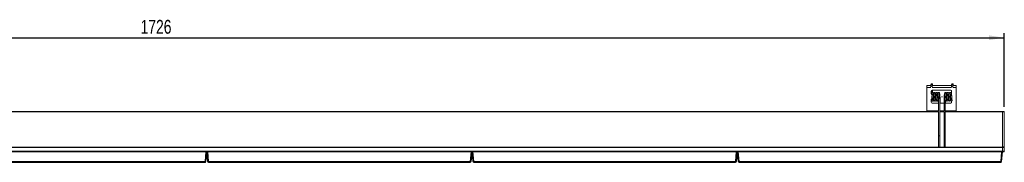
# Model space of a CAD drawing. Header units: millimetres. Extents: x 14 to 402, y 54 to 274.
# Tile 6 of 6: x 189 to 402, y 243 to 274. Entities that reach past the tile are written whole.
import ezdxf

# ---------------------------------------------------------------- set-up
doc = ezdxf.new("R2010")
doc.units = ezdxf.units.MM
doc.layers.add('SLD-0', color=179, linetype='Continuous')
doc.styles.add('SLDTEXTSTYLE0', font='TXT', dxfattribs={"width": 0.75})
doc.dimstyles.new('SLDDIMSTYLE1', dxfattribs={"dimtxt": 3, "dimasz": 3.302, "dimexe": 0, "dimexo": 0.0625, "dimgap": 0.75, "dimtad": 1, "dimdec": 1, "dimlfac": 5, "dimrnd": 1e-09, "dimzin": 12, "dimdsep": 46, "dimtxsty": 'SLDTEXTSTYLE0', "dimsah": 1, "dimcen": 0.09, "dimadec": 0, "dimazin": 3, "dimtfac": 1, "dimtdec": 1, "dimtofl": 0, "dimtmove": 0, "dimatfit": 3, "dimfxl": 1, "dimfrac": 2, "dimtolj": 1, "dimtzin": 12, "dimarcsym": 0})

# ---------------------------------------------------------------- blocks, each defined once
blk = doc.blocks.new('_D_3')
at = {"layer": 'SLD-0'}
for p, q in [((57.11, 255), (57.11, 270.97)), ((402.31, 255), (402.31, 270.97)), ((57.11, 269.97), (402.31, 269.97))]:
    blk.add_line(p, q, dxfattribs=at)
for points in [[(57.11, 269.97), (60.41, 269.46), (60.41, 270.48)], [(402.31, 269.97), (399.01, 270.48), (399.01, 269.46)]]:
    blk.add_solid(points, dxfattribs=at)
at = {"layer": 'SLD-0', "insert": (215.37, 273.84), "char_height": 3, "attachment_point": 1, "style": 'SLDTEXTSTYLE0'}
blk.add_mtext('1726', dxfattribs=at)

msp = doc.modelspace()

# ---------------------------------------------------------------- linework, layer by layer
at = {"color": 7, "linetype": 'Continuous', "lineweight": 15}
for p, q in [((385.509, 259.575), (385.509, 259.168)), ((385.509, 259.575), (386.426, 259.575)), ((385.509, 259.168), (385.509, 254.141)), ((386.426, 259.844), (386.426, 259.72)), ((386.426, 259.483), (386.426, 259.322)), ((386.509, 258.375), (386.509, 257.775)), ((386.639, 259.971), (386.597, 259.965)), ((386.686, 259.72), (386.686, 259.844)), ((386.686, 259.575), (390.89, 259.575)), ((386.686, 259.322), (386.686, 259.483)), ((386.686, 257.716), (386.686, 258.574)), ((390.709, 258.575), (386.709, 258.575)), ((386.769, 259.72), (386.769, 259.844)), ((386.769, 258.028), (386.769, 258.575)), ((390.89, 259.844), (390.89, 259.72)), ((390.89, 259.483), (390.89, 259.322)), ((390.89, 258.458), (390.89, 257.716)), ((390.909, 257.775), (390.909, 258.375)), ((391.103, 259.971), (391.061, 259.965)), ((391.15, 259.72), (391.15, 259.844)), ((391.15, 259.575), (391.909, 259.575)), ((391.15, 259.322), (391.15, 259.483)), ((391.233, 259.72), (391.233, 259.844)), ((391.909, 259.575), (391.909, 259.168)), ((391.909, 259.168), (391.909, 254.141)), ((386.509, 256.575), (386.509, 255.975)), ((386.709, 255.779), (386.709, 255.775)), ((386.709, 255.779), (388.059, 255.779)), ((386.709, 255.775), (388.059, 255.775)), ((387.007, 256.775), (386.867, 256.775)), ((386.931, 257.575), (387.074, 257.575)), ((387.01, 257.579), (387.074, 257.579)), ((387.407, 256.775), (387.267, 256.775)), ((387.331, 257.575), (387.474, 257.575)), ((387.41, 257.579), (387.474, 257.579)), ((387.713, 256.775), (387.667, 256.775)), ((388.059, 256.69), (388.059, 254)), ((388.109, 257.183), (388.109, 257.179)), ((388.109, 257.179), (388.109, 257.171)), ((388.319, 254), (388.319, 256.933)), ((388.319, 255.779), (389.259, 255.779)), ((388.319, 255.775), (389.259, 255.775)), ((388.4, 255.779), (388.4, 256.933)), ((388.909, 257.177), (388.709, 257.177)), ((388.709, 257.177), (388.709, 257.153)), ((388.709, 257.153), (388.909, 257.153)), ((388.909, 257.177), (388.909, 257.153)), ((389.259, 256.933), (389.259, 254)), ((389.309, 257.183), (389.309, 257.179)), ((389.309, 257.171), (389.309, 257.179)), ((389.333, 256.967), (389.332, 256.967)), ((389.519, 254), (389.519, 256.696)), ((389.519, 255.779), (390.709, 255.779)), ((389.519, 255.775), (390.709, 255.775)), ((389.6, 255.779), (389.6, 256.314)), ((389.705, 257.579), (389.705, 257.575)), ((389.705, 257.579), (389.767, 257.579)), ((389.705, 257.575), (389.843, 257.575)), ((389.91, 256.775), (389.77, 256.775)), ((390.102, 257.579), (390.167, 257.579)), ((390.103, 257.575), (390.243, 257.575)), ((390.31, 256.775), (390.17, 256.775)), ((390.502, 257.579), (390.567, 257.579)), ((390.503, 257.575), (390.643, 257.575)), ((390.709, 256.775), (390.57, 256.775)), ((390.709, 255.779), (390.709, 255.775)), ((390.909, 255.975), (390.909, 256.238)), ((390.983, 256.528), (391, 256.599)), ((71.498, 254.002), (388.059, 254.002)), ((385.509, 254.141), (385.509, 254.102)), ((385.509, 254.102), (385.509, 254.002)), ((388.059, 253.802), (388.059, 248.653)), ((388.319, 254.002), (389.259, 254.002)), ((388.319, 248.653), (388.319, 253.802)), ((389.259, 253.802), (389.259, 248.653)), ((389.519, 254.002), (401.909, 254.002)), ((389.519, 248.653), (389.519, 253.802)), ((391.909, 254.102), (391.909, 254.141)), ((391.909, 254.102), (391.909, 254.002)), ((401.909, 254.002), (402.309, 254.002)), ((401.909, 253.902), (401.909, 254.002)), ((402.309, 253.902), (401.909, 253.902)), ((401.909, 253.902), (401.909, 246.302)), ((402.309, 254.002), (402.309, 253.902)), ((402.309, 253.902), (402.309, 246.302)), ((388.059, 248.653), (388.059, 246.242)), ((388.319, 246.242), (388.319, 248.653)), ((389.259, 248.653), (389.259, 246.242)), ((389.519, 246.242), (389.519, 248.653)), ((57.509, 246.242), (401.909, 246.242)), ((401.909, 246.142), (57.509, 246.142)), ((57.509, 245.342), (401.909, 245.342)), ((229.509, 245.242), (172.508, 245.242)), ((229.324, 243.124), (229.509, 245.242)), ((229.509, 245.242), (229.682, 245.242)), ((229.709, 245.242), (229.523, 243.124)), ((229.908, 245.242), (229.682, 245.242)), ((229.894, 243.124), (229.709, 245.242)), ((229.908, 245.242), (230.093, 243.124)), ((286.909, 245.242), (229.908, 245.242)), ((286.724, 243.124), (286.909, 245.242)), ((286.909, 245.242), (287.082, 245.242)), ((287.109, 245.242), (286.923, 243.124)), ((287.308, 245.242), (287.082, 245.242)), ((287.294, 243.124), (287.109, 245.242)), ((287.308, 245.242), (287.493, 243.124)), ((344.309, 245.242), (287.308, 245.242)), ((344.124, 243.124), (344.309, 245.242)), ((344.309, 245.242), (344.482, 245.242)), ((344.509, 245.242), (344.323, 243.124)), ((344.708, 245.242), (344.482, 245.242)), ((344.694, 243.124), (344.509, 245.242)), ((344.708, 245.242), (344.893, 243.124)), ((401.709, 245.242), (344.708, 245.242)), ((401.524, 243.124), (401.709, 245.242)), ((401.709, 245.242), (401.882, 245.242)), ((401.909, 245.242), (401.723, 243.124)), ((401.909, 245.242), (401.882, 245.242)), ((401.909, 246.302), (402.309, 246.302)), ((401.909, 246.242), (401.909, 246.302)), ((401.909, 246.242), (402.309, 246.242)), ((401.909, 246.142), (401.909, 246.242)), ((402.309, 246.142), (401.909, 246.142)), ((401.909, 246.142), (401.909, 245.342)), ((401.909, 245.342), (402.309, 245.342)), ((401.909, 245.242), (401.909, 245.342)), ((402.309, 245.242), (401.909, 245.242)), ((402.309, 246.302), (402.309, 246.242)), ((402.309, 246.242), (402.309, 246.142)), ((402.309, 246.142), (402.309, 245.342)), ((402.309, 245.342), (402.309, 245.242)), ((172.693, 243.124), (229.324, 243.124)), ((229.324, 242.942), (172.693, 242.942)), ((229.324, 242.942), (229.324, 243.124)), ((230.093, 243.124), (286.724, 243.124)), ((230.093, 243.124), (230.093, 242.942)), ((286.724, 242.942), (230.093, 242.942)), ((286.724, 242.942), (286.724, 243.124)), ((287.493, 243.124), (344.124, 243.124)), ((287.493, 243.124), (287.493, 242.942)), ((344.124, 242.942), (287.493, 242.942)), ((344.124, 242.942), (344.124, 243.124)), ((344.893, 243.124), (401.524, 243.124)), ((344.893, 243.124), (344.893, 242.942)), ((401.524, 242.942), (344.893, 242.942)), ((401.524, 242.942), (401.524, 243.124))]:
    msp.add_line(p, q, dxfattribs=at)
at = {"color": 8, "linetype": 'Continuous', "lineweight": 15}
for p, q in [((385.509, 259.168), (386.44, 259.168)), ((386.672, 259.168), (390.904, 259.168)), ((391.136, 259.168), (391.909, 259.168)), ((387.713, 257.578), (387.713, 257.575)), ((71.428, 253.902), (388.065, 253.902)), ((385.509, 254.141), (388.059, 254.141)), ((388.059, 254.102), (385.509, 254.102)), ((388.313, 253.902), (389.265, 253.902)), ((388.319, 254.141), (389.259, 254.141)), ((389.259, 254.102), (388.319, 254.102)), ((389.512, 253.902), (401.909, 253.902)), ((389.519, 254.141), (391.909, 254.141)), ((391.909, 254.102), (389.519, 254.102))]:
    msp.add_line(p, q, dxfattribs=at)
at = {"color": 8, "linetype": 'Continuous', "lineweight": 15, "flags": 128}
for points in [[(386.426, 259.483), (386.426, 259.483), (386.436, 259.473), (386.464, 259.464), (386.507, 259.458), (386.556, 259.456)], [(386.556, 259.456), (386.606, 259.458), (386.648, 259.464), (386.677, 259.473), (386.686, 259.483), (386.686, 259.483)], [(390.89, 259.483), (390.89, 259.483), (390.9, 259.473), (390.928, 259.464), (390.971, 259.458), (391.02, 259.456)], [(391.02, 259.456), (391.07, 259.458), (391.112, 259.464), (391.141, 259.473), (391.15, 259.483), (391.15, 259.483)]]:
    msp.add_lwpolyline(points, dxfattribs=at)
at = {"color": 7, "linetype": 'Continuous', "lineweight": 15, "flags": 128}
for points in [[(389.767, 256.499), (389.779, 256.517), (389.784, 256.602), (389.778, 256.691), (389.772, 256.748), (389.747, 257.037), (389.73, 257.255), (389.712, 257.475), (389.693, 257.676), (389.673, 257.843), (389.642, 257.976), (389.579, 258.069), (389.505, 258.095), (389.426, 258.055), (389.355, 257.894), (389.33, 257.748), (389.309, 257.544), (389.287, 257.283), (389.274, 257.119), (389.261, 256.941), (389.261, 256.941)], [(388.244, 256.967), (388.287, 256.958), (388.313, 256.944), (388.319, 256.933)], [(388.33, 256.9), (388.363, 256.906), (388.391, 256.918), (388.401, 256.933), (388.395, 256.941)]]:
    msp.add_lwpolyline(points, dxfattribs=at)
at = {"color": 7, "linetype": 'Continuous', "lineweight": 15}
for centre, radius, start, end in [((386.555, 259.843), 0.129, 89.38239, 179.36883), ((386.709, 258.375), 0.2, 90, 180), ((386.558, 259.843), 0.129, 0.63117, 90.61761), ((386.641, 259.844), 0.127, 290.88152, 91.20938), ((390.709, 258.375), 0.2, 0, 90), ((391.019, 259.843), 0.129, 89.38239, 179.36883), ((391.022, 259.843), 0.129, 0.63121, 90.62282), ((391.105, 259.844), 0.127, 290.88885, 91.20205), ((386.709, 257.779), 0.2, 180, 270), ((386.709, 257.775), 0.2, 180, 270), ((386.709, 256.575), 0.2, 121.86247, 180), ((386.709, 255.979), 0.2, 180, 270), ((386.709, 255.975), 0.2, 180, 270), ((387.713, 257.183), 0.396, 66.35687, 90), ((387.713, 257.179), 0.396, 66.10553, 90), ((387.713, 257.171), 0.396, 270, 284.67475), ((389.326, 256.881), 0.0861, 85.6733, 136.64686), ((389.705, 257.183), 0.396, 131.30449, 180), ((389.705, 257.179), 0.396, 131.24674, 180), ((389.705, 257.171), 0.396, 180, 239.65894), ((390.709, 255.979), 0.2, 270, 0), ((390.709, 255.975), 0.2, 270, 0), ((390.709, 257.775), 0.2, 339.10358, 0), ((390.709, 257.779), 0.2, 342.24628, 0), ((229.424, 243.701), 0.585, 260.19725, 279.80275), ((229.324, 243.142), 0.2, 270, 355), ((229.993, 243.701), 0.585, 260.19725, 279.80275), ((230.093, 243.142), 0.2, 185, 270), ((286.824, 243.701), 0.585, 260.19743, 279.80257), ((286.724, 243.142), 0.2, 270, 355), ((287.393, 243.701), 0.585, 260.19743, 279.80257), ((287.493, 243.142), 0.2, 185, 270), ((344.224, 243.701), 0.585, 260.19647, 279.80353), ((344.124, 243.142), 0.2, 270, 355), ((344.793, 243.701), 0.585, 260.19647, 279.80353), ((344.893, 243.142), 0.2, 185, 270), ((401.624, 243.701), 0.585, 260.19647, 279.80353), ((401.524, 243.142), 0.2, 270, 355)]:
    msp.add_arc(centre, radius, start, end, dxfattribs=at)
at = {"color": 8, "linetype": 'Continuous', "lineweight": 15}
for centre, radius, start, end in [((386.555, 259.719), 0.129, 89.34942, 179.78706), ((386.558, 259.719), 0.128, 0.40485, 90.82313), ((386.641, 259.721), 0.128, 291.13887, 359.55941), ((391.018, 259.719), 0.128, 89.08932, 180.05242), ((391.022, 259.719), 0.128, 0.40488, 90.82836), ((391.105, 259.721), 0.128, 291.13286, 359.56542)]:
    msp.add_arc(centre, radius, start, end, dxfattribs=at)
at = {"color": 7, "linetype": 'Continuous', "lineweight": 15}
for points, knots in [([(386.426, 259.72), (386.426, 259.712), (386.426, 259.7), (386.426, 259.666), (386.426, 259.634), (386.426, 259.598), (386.426, 259.547), (386.426, 259.508), (386.426, 259.483)], [0, 0, 0, 0, 0.2394559, 0.3683607, 0.4999987, 0.6316402, 0.7605425, 1, 1, 1, 1]), ([(387.065, 257.579), (387.065, 257.581), (387.058, 257.659), (387.044, 257.777), (387.019, 257.919), (386.987, 258.01), (386.936, 258.078), (386.859, 258.107), (386.777, 258.066), (386.716, 257.947), (386.697, 257.796), (386.675, 257.604), (386.654, 257.348), (386.633, 257.081), (386.615, 256.86), (386.601, 256.713), (386.591, 256.617), (386.587, 256.547), (386.59, 256.498), (386.6, 256.494), (386.603, 256.493)], [0, 0, 0, 0, 0.0024074, 0.0743054, 0.1357794, 0.1872084, 0.2267602, 0.282773, 0.3404177, 0.4041555, 0.4744919, 0.5535764, 0.6347843, 0.7195462, 0.7913524, 0.8424919, 0.8707402, 0.9149163, 0.9739326, 1, 1, 1, 1]), ([(386.686, 259.483), (386.686, 259.508), (386.686, 259.547), (386.686, 259.598), (386.686, 259.634), (386.686, 259.666), (386.686, 259.7), (386.686, 259.712), (386.686, 259.72)], [0, 0, 0, 0, 0.2394575, 0.3683598, 0.5000013, 0.6316393, 0.7605441, 1, 1, 1, 1]), ([(386.769, 259.575), (386.769, 259.582), (386.769, 259.603), (386.769, 259.634), (386.769, 259.666), (386.769, 259.7), (386.769, 259.712), (386.769, 259.72)], [0, 0, 0, 0, 0.1018293, 0.2890184, 0.4762044, 0.6595016, 1, 1, 1, 1]), ([(387.465, 257.579), (387.465, 257.581), (387.458, 257.659), (387.444, 257.777), (387.419, 257.919), (387.387, 258.01), (387.336, 258.078), (387.259, 258.107), (387.177, 258.066), (387.116, 257.947), (387.097, 257.796), (387.075, 257.604), (387.054, 257.348), (387.033, 257.081), (387.015, 256.86), (387.001, 256.713), (386.991, 256.617), (386.987, 256.547), (386.99, 256.498), (387, 256.494), (387.003, 256.493)], [0, 0, 0, 0, 0.0024071, 0.0743051, 0.1357791, 0.1872081, 0.2267611, 0.2827738, 0.340417, 0.4041559, 0.4744923, 0.5535767, 0.6347846, 0.7195463, 0.7913527, 0.8424919, 0.8707404, 0.9149164, 0.9739326, 1, 1, 1, 1]), ([(387.87, 257.525), (387.868, 257.546), (387.86, 257.642), (387.844, 257.777), (387.819, 257.919), (387.787, 258.01), (387.736, 258.078), (387.659, 258.107), (387.577, 258.066), (387.516, 257.947), (387.496, 257.796), (387.475, 257.604), (387.454, 257.348), (387.433, 257.081), (387.415, 256.86), (387.401, 256.713), (387.391, 256.617), (387.387, 256.547), (387.39, 256.498), (387.4, 256.494), (387.403, 256.493)], [0, 0, 0, 0, 0.0192041, 0.0898917, 0.1503306, 0.2008937, 0.2397807, 0.2948489, 0.351523, 0.4141877, 0.4833402, 0.5610931, 0.6409334, 0.7242683, 0.7948654, 0.8451439, 0.8729165, 0.9163489, 0.9743715, 1, 1, 1, 1]), ([(388.316, 256.941), (388.314, 256.974), (388.306, 257.096), (388.287, 257.328), (388.266, 257.581), (388.244, 257.778), (388.219, 257.919), (388.187, 258.01), (388.136, 258.078), (388.059, 258.107), (387.977, 258.066), (387.916, 257.947), (387.897, 257.796), (387.875, 257.604), (387.854, 257.348), (387.833, 257.081), (387.815, 256.86), (387.801, 256.713), (387.791, 256.617), (387.787, 256.547), (387.79, 256.498), (387.8, 256.494), (387.803, 256.493)], [0, 0, 0, 0, 0.0273328, 0.0999153, 0.1686281, 0.2285463, 0.2797774, 0.3226378, 0.3555994, 0.4022792, 0.4503178, 0.5034364, 0.5620532, 0.6279604, 0.6956373, 0.7662758, 0.8261177, 0.868736, 0.8922777, 0.9290931, 0.978276, 1, 1, 1, 1]), ([(388.398, 256.942), (388.395, 256.989), (388.385, 257.128), (388.365, 257.38), (388.343, 257.63), (388.321, 257.82), (388.292, 257.95), (388.258, 258.033), (388.197, 258.088), (388.145, 258.109), (388.114, 258.083), (388.107, 258.078)], [0, 0, 0, 0, 0.09009702, 0.26647244, 0.43004842, 0.57036997, 0.69002511, 0.7872104, 0.85853379, 0.97041344, 1, 1, 1, 1]), ([(389.751, 257.868), (389.75, 257.875), (389.742, 257.93), (389.717, 258.016), (389.639, 258.091), (389.585, 258.107), (389.557, 258.083), (389.551, 258.079)], [0, 0, 0, 0, 0.0494496, 0.3718297, 0.663882, 0.9346046, 1, 1, 1, 1]), ([(390.167, 256.499), (390.171, 256.503), (390.182, 256.511), (390.186, 256.585), (390.18, 256.67), (390.166, 256.809), (390.15, 257.005), (390.13, 257.258), (390.112, 257.48), (390.093, 257.684), (390.075, 257.841), (390.052, 257.977), (389.982, 258.079), (389.906, 258.106), (389.8, 258.053), (389.757, 257.923), (389.73, 257.755), (389.718, 257.637), (389.712, 257.579)], [0, 0, 0, 0, 0.0452317, 0.1116315, 0.1564454, 0.1785113, 0.2724076, 0.3385671, 0.4072489, 0.4770742, 0.5475867, 0.6116844, 0.6717304, 0.7273365, 0.7840128, 0.8780591, 0.9399348, 1, 1, 1, 1]), ([(390.151, 257.868), (390.15, 257.875), (390.142, 257.93), (390.117, 258.016), (390.039, 258.091), (389.985, 258.107), (389.957, 258.083), (389.951, 258.079)], [0, 0, 0, 0, 0.0494492, 0.3718271, 0.6638843, 0.9346051, 1, 1, 1, 1]), ([(390.567, 256.499), (390.571, 256.503), (390.582, 256.511), (390.586, 256.585), (390.58, 256.67), (390.566, 256.809), (390.55, 257.005), (390.53, 257.258), (390.512, 257.48), (390.493, 257.684), (390.475, 257.841), (390.452, 257.977), (390.382, 258.079), (390.306, 258.106), (390.2, 258.053), (390.157, 257.923), (390.13, 257.755), (390.118, 257.637), (390.112, 257.579)], [0, 0, 0, 0, 0.0452314, 0.1116313, 0.156445, 0.178511, 0.2724073, 0.3385669, 0.4072487, 0.4770743, 0.5475866, 0.6116849, 0.6717309, 0.727337, 0.7840118, 0.878059, 0.9399348, 1, 1, 1, 1]), ([(390.551, 257.868), (390.55, 257.875), (390.542, 257.93), (390.517, 258.016), (390.439, 258.091), (390.385, 258.107), (390.357, 258.083), (390.351, 258.079)], [0, 0, 0, 0, 0.0494496, 0.3718297, 0.663882, 0.9346046, 1, 1, 1, 1]), ([(390.967, 256.499), (390.971, 256.503), (390.982, 256.511), (390.986, 256.585), (390.98, 256.67), (390.966, 256.809), (390.95, 257.005), (390.93, 257.258), (390.912, 257.48), (390.893, 257.684), (390.875, 257.841), (390.852, 257.977), (390.782, 258.079), (390.706, 258.106), (390.6, 258.053), (390.557, 257.923), (390.53, 257.755), (390.518, 257.637), (390.512, 257.579)], [0, 0, 0, 0, 0.0452317, 0.11163151, 0.15644536, 0.1785113, 0.27240757, 0.33856704, 0.40724887, 0.47707414, 0.54758666, 0.61168435, 0.67173147, 0.72733612, 0.78401242, 0.8780595, 0.93993484, 1, 1, 1, 1]), ([(390.89, 258.03), (390.873, 258.05), (390.834, 258.096), (390.785, 258.107), (390.757, 258.083), (390.751, 258.079)], [0, 0, 0, 0, 0.39663, 0.8826079, 1, 1, 1, 1]), ([(390.89, 259.72), (390.89, 259.712), (390.89, 259.7), (390.89, 259.666), (390.89, 259.634), (390.89, 259.598), (390.89, 259.547), (390.89, 259.508), (390.89, 259.483)], [0, 0, 0, 0, 0.2394559, 0.3683607, 0.4999987, 0.6316402, 0.7605425, 1, 1, 1, 1]), ([(391.15, 259.483), (391.15, 259.508), (391.15, 259.547), (391.15, 259.598), (391.15, 259.634), (391.15, 259.666), (391.15, 259.7), (391.15, 259.712), (391.15, 259.72)], [0, 0, 0, 0, 0.2394575, 0.3683598, 0.5000013, 0.6316393, 0.7605441, 1, 1, 1, 1]), ([(391.233, 259.575), (391.233, 259.582), (391.233, 259.603), (391.233, 259.634), (391.233, 259.666), (391.233, 259.7), (391.233, 259.712), (391.233, 259.72)], [0, 0, 0, 0, 0.1018293, 0.2890184, 0.4762044, 0.6595016, 1, 1, 1, 1]), ([(386.509, 256.506), (386.516, 256.457), (386.533, 256.355), (386.576, 256.276), (386.624, 256.235), (386.718, 256.236), (386.767, 256.279), (386.812, 256.374), (386.844, 256.536), (386.864, 256.728), (386.881, 256.926), (386.896, 257.116), (386.91, 257.291), (386.923, 257.447), (386.932, 257.587), (386.937, 257.687), (386.936, 257.722), (386.935, 257.729)], [0, 0, 0, 0, 0.0769963, 0.1627024, 0.2179343, 0.2499173, 0.3069211, 0.3951587, 0.4860623, 0.571986, 0.654742, 0.7258936, 0.7855997, 0.8497739, 0.9059393, 0.9793167, 1, 1, 1, 1]), ([(386.562, 256.702), (386.567, 256.663), (386.581, 256.554), (386.594, 256.517), (386.603, 256.493)], [0, 0, 0, 0, 0.3649814, 1, 1, 1, 1]), ([(386.711, 256.246), (386.715, 256.243), (386.729, 256.233), (386.802, 256.237), (386.846, 256.279), (386.889, 256.358), (386.906, 256.451), (386.912, 256.488)], [0, 0, 0, 0, 0.05349367, 0.18226165, 0.41234618, 0.76651952, 1, 1, 1, 1]), ([(386.822, 256.499), (386.83, 256.528), (386.845, 256.576), (386.859, 256.697), (386.865, 256.746)], [0, 0, 0, 0, 0.5992516, 1, 1, 1, 1]), ([(386.871, 256.794), (386.876, 256.74), (386.891, 256.584), (386.92, 256.397), (386.97, 256.281), (387.024, 256.233), (387.131, 256.238), (387.178, 256.296), (387.225, 256.418), (387.253, 256.613), (387.273, 256.828), (387.29, 257.043), (387.305, 257.238), (387.319, 257.404), (387.33, 257.555), (387.338, 257.693), (387.337, 257.787), (387.334, 257.801), (387.334, 257.801)], [0, 0, 0, 0, 0.0569882, 0.1631121, 0.2445775, 0.2959117, 0.326249, 0.3839942, 0.4685468, 0.5498539, 0.6280373, 0.6985553, 0.7571383, 0.8101954, 0.8563262, 0.9201583, 0.9981865, 1, 1, 1, 1]), ([(386.983, 257.579), (386.978, 257.623), (386.965, 257.742), (386.951, 257.793), (386.942, 257.825)], [0, 0, 0, 0, 0.374713, 1, 1, 1, 1]), ([(386.953, 256.775), (386.961, 256.707), (386.978, 256.569), (386.994, 256.519), (387.003, 256.493)], [0, 0, 0, 0, 0.4891673, 1, 1, 1, 1]), ([(387.109, 256.244), (387.109, 256.243), (387.12, 256.233), (387.197, 256.234), (387.249, 256.279), (387.292, 256.364), (387.308, 256.464), (387.314, 256.498)], [0, 0, 0, 0, 0.0047703, 0.1545782, 0.4000093, 0.795675, 1, 1, 1, 1]), ([(387.312, 256.49), (387.317, 256.457), (387.332, 256.358), (387.37, 256.283), (387.424, 256.233), (387.531, 256.238), (387.578, 256.296), (387.625, 256.418), (387.653, 256.613), (387.673, 256.828), (387.69, 257.043), (387.705, 257.238), (387.719, 257.404), (387.73, 257.555), (387.738, 257.693), (387.737, 257.787), (387.734, 257.801), (387.734, 257.801)], [0, 0, 0, 0, 0.0480092, 0.1406793, 0.1990738, 0.2335837, 0.2992696, 0.3954521, 0.487942, 0.5768783, 0.6570952, 0.7237355, 0.78409, 0.8365658, 0.9091771, 0.9979371, 1, 1, 1, 1]), ([(387.383, 257.579), (387.378, 257.623), (387.365, 257.742), (387.351, 257.793), (387.342, 257.825)], [0, 0, 0, 0, 0.374714, 1, 1, 1, 1]), ([(387.353, 256.775), (387.361, 256.707), (387.378, 256.569), (387.394, 256.519), (387.403, 256.493)], [0, 0, 0, 0, 0.4891684, 1, 1, 1, 1]), ([(387.509, 256.244), (387.509, 256.243), (387.52, 256.233), (387.597, 256.234), (387.649, 256.279), (387.692, 256.364), (387.708, 256.464), (387.713, 256.498)], [0, 0, 0, 0, 0.0047703, 0.1545687, 0.4000086, 0.7956735, 1, 1, 1, 1]), ([(387.712, 256.49), (387.717, 256.457), (387.732, 256.358), (387.77, 256.283), (387.824, 256.233), (387.931, 256.238), (387.978, 256.296), (388.025, 256.418), (388.053, 256.613), (388.073, 256.828), (388.09, 257.043), (388.105, 257.238), (388.119, 257.404), (388.13, 257.555), (388.138, 257.693), (388.137, 257.787), (388.134, 257.801), (388.134, 257.801)], [0, 0, 0, 0, 0.0480087, 0.1406787, 0.1990732, 0.2335831, 0.2992704, 0.3954521, 0.487942, 0.5768786, 0.6570951, 0.7237358, 0.7840899, 0.8365656, 0.9091771, 0.9979371, 1, 1, 1, 1]), ([(387.786, 257.559), (387.78, 257.611), (387.765, 257.738), (387.751, 257.792), (387.742, 257.825)], [0, 0, 0, 0, 0.4095635, 1, 1, 1, 1]), ([(387.752, 256.782), (387.76, 256.712), (387.777, 256.57), (387.794, 256.519), (387.803, 256.493)], [0, 0, 0, 0, 0.4986461, 1, 1, 1, 1]), ([(387.909, 256.244), (387.909, 256.243), (387.92, 256.233), (387.997, 256.235), (388.034, 256.259), (388.052, 256.304), (388.059, 256.32)], [0, 0, 0, 0, 0.0087924, 0.28489392, 0.73727728, 1, 1, 1, 1]), ([(388.111, 257.192), (388.116, 257.139), (388.123, 257.063), (388.131, 256.989), (388.133, 256.967)], [0, 0, 0, 0, 0.6957768, 1, 1, 1, 1]), ([(388.244, 256.967), (388.249, 256.936), (388.256, 256.883), (388.245, 256.826), (388.23, 256.794), (388.218, 256.779), (388.205, 256.77), (388.193, 256.766), (388.182, 256.767), (388.17, 256.771), (388.157, 256.781), (388.139, 256.806), (388.124, 256.862), (388.123, 256.92), (388.131, 256.96), (388.133, 256.967)], [0, 0, 0, 0, 0.1984008, 0.3356406, 0.3887725, 0.4422432, 0.4671177, 0.4922107, 0.5145663, 0.5341169, 0.5662824, 0.6234278, 0.7428106, 0.9573614, 1, 1, 1, 1]), ([(388.244, 256.967), (388.236, 257.058), (388.219, 257.239), (388.193, 257.505), (388.168, 257.723), (388.151, 257.791), (388.142, 257.825)], [0, 0, 0, 0, 0.2509097, 0.4999306, 0.7491927, 1, 1, 1, 1]), ([(388.4, 256.933), (388.4, 256.932), (388.4, 256.926), (388.394, 256.915), (388.372, 256.9), (388.346, 256.89), (388.328, 256.888), (388.323, 256.887)], [0, 0, 0, 0, 0.0210848, 0.3116329, 0.6036739, 0.9006051, 1, 1, 1, 1]), ([(389.333, 256.967), (389.328, 256.966), (389.31, 256.963), (389.284, 256.956), (389.263, 256.945), (389.26, 256.937), (389.259, 256.933)], [0, 0, 0, 0, 0.115602, 0.4221914, 0.7154264, 1, 1, 1, 1]), ([(389.333, 256.967), (389.329, 256.938), (389.321, 256.885), (389.333, 256.824), (389.349, 256.791), (389.364, 256.775), (389.375, 256.769), (389.387, 256.766), (389.397, 256.767), (389.409, 256.772), (389.424, 256.785), (389.442, 256.817), (389.453, 256.853), (389.45, 256.88), (389.45, 256.885)], [0, 0, 0, 0, 0.2284867, 0.4107274, 0.5017486, 0.5408862, 0.5804228, 0.6039002, 0.6274464, 0.6559171, 0.700198, 0.7842347, 0.9605942, 1, 1, 1, 1]), ([(389.341, 257.052), (389.34, 257.046), (389.337, 257.017), (389.335, 256.989), (389.332, 256.967)], [0, 0, 0, 0, 0.20119364, 1, 1, 1, 1]), ([(389.433, 257.82), (389.425, 257.784), (389.409, 257.717), (389.389, 257.552), (389.378, 257.436), (389.373, 257.392)], [0, 0, 0, 0, 0.426928, 0.7854762, 1, 1, 1, 1]), ([(389.444, 257.834), (389.439, 257.831), (389.429, 257.825), (389.426, 257.755), (389.434, 257.667), (389.445, 257.555), (389.457, 257.407), (389.475, 257.195), (389.493, 256.962), (389.52, 256.668), (389.532, 256.459), (389.592, 256.299), (389.656, 256.248), (389.708, 256.23), (389.771, 256.244), (389.843, 256.336), (389.871, 256.489), (389.893, 256.655), (389.902, 256.749), (389.904, 256.775)], [0, 0, 0, 0, 0.0428463, 0.1073479, 0.1527132, 0.1789671, 0.2332722, 0.2992644, 0.3699491, 0.4408454, 0.5782425, 0.6423513, 0.6724835, 0.6999396, 0.7498082, 0.8099066, 0.9095793, 0.9753343, 1, 1, 1, 1]), ([(389.776, 256.496), (389.784, 256.526), (389.8, 256.58), (389.816, 256.698), (389.824, 256.771), (389.824, 256.775)], [0, 0, 0, 0, 0.52563966, 0.97287234, 1, 1, 1, 1]), ([(389.833, 257.82), (389.825, 257.786), (389.811, 257.733), (389.798, 257.619), (389.793, 257.579)], [0, 0, 0, 0, 0.6437144, 1, 1, 1, 1]), ([(389.844, 257.834), (389.839, 257.831), (389.829, 257.825), (389.826, 257.755), (389.834, 257.667), (389.845, 257.555), (389.857, 257.407), (389.875, 257.195), (389.893, 256.962), (389.92, 256.668), (389.932, 256.459), (389.992, 256.299), (390.056, 256.248), (390.108, 256.23), (390.171, 256.244), (390.243, 256.336), (390.271, 256.489), (390.293, 256.655), (390.302, 256.749), (390.304, 256.775)], [0, 0, 0, 0, 0.0428463, 0.107348, 0.1527134, 0.1789671, 0.2332725, 0.2992644, 0.3699491, 0.4408457, 0.5782426, 0.6423524, 0.672483, 0.6999391, 0.7498092, 0.8099065, 0.9095793, 0.9753343, 1, 1, 1, 1]), ([(390.176, 256.496), (390.184, 256.526), (390.2, 256.58), (390.216, 256.698), (390.224, 256.771), (390.224, 256.775)], [0, 0, 0, 0, 0.5256397, 0.9728702, 1, 1, 1, 1]), ([(390.233, 257.82), (390.225, 257.786), (390.211, 257.733), (390.198, 257.619), (390.193, 257.579)], [0, 0, 0, 0, 0.6437117, 1, 1, 1, 1]), ([(390.244, 257.834), (390.239, 257.831), (390.229, 257.825), (390.226, 257.755), (390.234, 257.667), (390.245, 257.555), (390.257, 257.407), (390.275, 257.195), (390.293, 256.962), (390.32, 256.668), (390.332, 256.459), (390.392, 256.299), (390.456, 256.248), (390.508, 256.23), (390.571, 256.244), (390.643, 256.336), (390.671, 256.489), (390.693, 256.654), (390.702, 256.748), (390.704, 256.774)], [0, 0, 0, 0, 0.042869, 0.1074049, 0.1527944, 0.1790623, 0.2333961, 0.2994233, 0.3701455, 0.4410793, 0.5785494, 0.6426921, 0.6728403, 0.700311, 0.750206, 0.8103363, 0.9100619, 0.9758517, 1, 1, 1, 1]), ([(390.576, 256.496), (390.584, 256.526), (390.6, 256.58), (390.617, 256.702), (390.625, 256.781), (390.626, 256.79)], [0, 0, 0, 0, 0.5093815, 0.9427791, 1, 1, 1, 1]), ([(390.633, 257.82), (390.625, 257.786), (390.611, 257.733), (390.598, 257.619), (390.593, 257.579)], [0, 0, 0, 0, 0.6437134, 1, 1, 1, 1]), ([(390.643, 257.835), (390.64, 257.833), (390.63, 257.828), (390.626, 257.768), (390.632, 257.687), (390.642, 257.587), (390.653, 257.456), (390.668, 257.274), (390.685, 257.064), (390.702, 256.853), (390.72, 256.662), (390.736, 256.513), (390.756, 256.38), (390.815, 256.268), (390.9, 256.227), (390.965, 256.244), (391.022, 256.301), (391.037, 256.367), (391.044, 256.399)], [0, 0, 0, 0, 0.0424796, 0.1142708, 0.168027, 0.2004392, 0.256379, 0.3234698, 0.3994303, 0.4750746, 0.5515657, 0.6265853, 0.6979418, 0.7661898, 0.8268802, 0.8805167, 0.9427329, 1, 1, 1, 1]), ([(388.319, 248.653), (388.317, 248.655), (388.313, 248.658), (388.288, 248.662), (388.262, 248.664), (388.238, 248.665), (388.214, 248.666), (388.189, 248.666), (388.164, 248.666), (388.139, 248.665), (388.116, 248.664), (388.089, 248.662), (388.067, 248.658), (388.055, 248.654), (388.059, 248.653), (388.059, 248.653)], [0, 0, 0, 0, 0.1242364, 0.2491037, 0.3150844, 0.3787689, 0.4403211, 0.4999204, 0.5594577, 0.620901, 0.6844725, 0.7503196, 0.8749551, 0.9998548, 1, 1, 1, 1]), ([(389.259, 248.653), (389.26, 248.655), (389.264, 248.658), (389.289, 248.662), (389.315, 248.664), (389.338, 248.665), (389.363, 248.666), (389.389, 248.666), (389.415, 248.666), (389.439, 248.665), (389.462, 248.664), (389.488, 248.662), (389.513, 248.658), (389.517, 248.655), (389.519, 248.653)], [0, 0, 0, 0, 0.1244336, 0.2492999, 0.3122274, 0.3749889, 0.4375587, 0.4999772, 0.5624265, 0.6250354, 0.68774, 0.7503267, 0.8748631, 1, 1, 1, 1])]:
    msp.add_open_spline(points, degree=3, knots=knots, dxfattribs=at)
at = {"color": 8, "linetype": 'Continuous', "lineweight": 15}
msp.add_open_spline([(386.556, 257.695), (386.573, 257.695), (386.608, 257.696), (386.65, 257.702), (386.681, 257.711), (386.684, 257.718), (386.686, 257.722)], degree=3, knots=[0, 0, 0, 0, 0.2499883, 0.4999954, 0.7499991, 1, 1, 1, 1], dxfattribs=at)

# ---------------------------------------------------------------- dimensions: what is measured, and where the dimension line sits
at = {"layer": 'SLD-0'}
dim = msp.add_linear_dim(base=(402.309, 269.971), p1=(57.109, 254.002), p2=(402.309, 254.002), dimstyle='SLDDIMSTYLE1', dxfattribs=at)
dim.commit()
dim.dimension.update_dxf_attribs({"geometry": '_D_3', "text_midpoint": (219.8, 269.971), "dimtype": 160})

doc.saveas('drawing.dxf')
